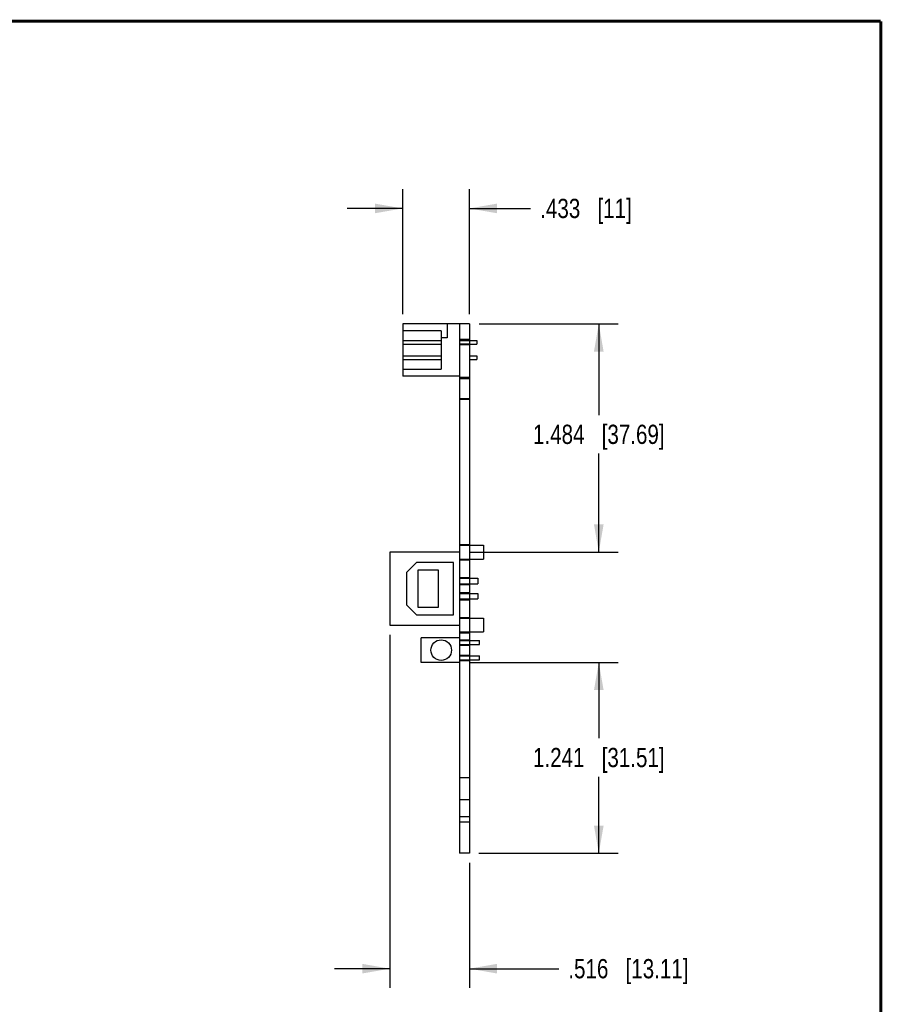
# Model space of a CAD drawing. Header units: inches. Extents: x 0.2 to 16.8, y 0.1 to 10.8.
# Tile 9 of 9: x 11.2 to 16.8, y 4.4 to 10.8. Entities that reach past the tile are written whole.
import ezdxf

# ---------------------------------------------------------------- set-up
doc = ezdxf.new("R2010")
doc.units = ezdxf.units.IN
doc.header["$LTSCALE"] = 0.935
doc.header["$MEASUREMENT"] = 0
doc.layers.get('0').update_dxf_attribs({"linetype": 'CONTINUOUS'})
doc.layers.add('DIMENSIONS', color=7, linetype='CONTINUOUS')
doc.styles.get("Standard").update_dxf_attribs({"font": 'txt', "width": 0.8})
doc.dimstyles.new('DIMSTYLE_1', dxfattribs={"dimtxt": 0.125, "dimasz": 0.18, "dimexe": 0.125, "dimexo": 0.0625, "dimgap": 0.0625, "dimtad": 0, "dimtih": 1, "dimtoh": 1, "dimdec": 3, "dimzin": 4, "dimdsep": 46, "dimtxsty": 'STANDARD', "dimblk": '_FILLED', "dimblk1": '_FILLED', "dimblk2": '_FILLED', "dimcen": 0.09, "dimadec": 0, "dimazin": 0, "dimtp": 0.01, "dimtm": 0.01, "dimtfac": 1, "dimtdec": 3, "dimtofl": 0, "dimtmove": 0, "dimatfit": 3, "dimldrblk": '_FILLED', "dimfxl": 1, "dimtolj": 1, "dimtzin": 4, "dimarcsym": 0})

# ---------------------------------------------------------------- blocks, each defined once
blk = doc.blocks.new('_FILLED')
at = {"color": 0, "linetype": 'BYBLOCK'}
blk.add_solid([(0, 0), (-1, 0.174), (-1, -0.174)], dxfattribs=at)
blk = doc.blocks.new('*D0')
at = {"layer": 'DIMENSIONS', "color": 2, "linetype": 'CONTINUOUS'}
for p, q in [((14.1411, 8.7918), (15.0432, 8.7918)), ((14.9182, 8.7918), (14.9182, 8.1985)), ((14.9182, 7.3078), (14.9182, 7.9485)), ((14.0767, 7.3078), (15.0432, 7.3078))]:
    blk.add_line(p, q, dxfattribs=at)
at = {"layer": 'DIMENSIONS', "color": 2, "linetype": 'CONTINUOUS', "xscale": 0.18, "yscale": 0.18, "zscale": 0.18}
for p, rotation in [((14.9182, 8.7918), 90), ((14.9182, 7.3078), 270)]:
    blk.add_blockref('_FILLED', p, dxfattribs=dict(at, rotation=rotation))
at = {"layer": 'DIMENSIONS', "color": 2, "linetype": 'CONTINUOUS', "insert": (14.9182, 8.136), "char_height": 0.125, "width": 1.325, "attachment_point": 2, "line_spacing_factor": 0.9}
blk.add_mtext('1.484{\\Ftxt.shx;\\W1.000000;\\H0.125000; }[37.69]', dxfattribs=at)
blk = doc.blocks.new('*D1')
at = {"layer": 'DIMENSIONS', "color": 2, "linetype": 'CONTINUOUS'}
for p, q in [((14.0767, 6.5908), (15.0432, 6.5908)), ((14.9182, 6.5908), (14.9182, 6.0979)), ((14.9182, 5.3503), (14.9182, 5.8479)), ((14.1397, 5.3503), (15.0432, 5.3503))]:
    blk.add_line(p, q, dxfattribs=at)
at = {"layer": 'DIMENSIONS', "color": 2, "linetype": 'CONTINUOUS', "xscale": 0.18, "yscale": 0.18, "zscale": 0.18}
for p, rotation in [((14.9182, 6.5908), 90), ((14.9182, 5.3503), 270)]:
    blk.add_blockref('_FILLED', p, dxfattribs=dict(at, rotation=rotation))
at = {"layer": 'DIMENSIONS', "color": 2, "linetype": 'CONTINUOUS', "insert": (14.9182, 6.0354), "char_height": 0.125, "width": 1.325, "attachment_point": 2, "line_spacing_factor": 0.9}
blk.add_mtext('1.241{\\Ftxt.shx;\\W1.000000;\\H0.125000; }[31.51]', dxfattribs=at)
blk = doc.blocks.new('*D2')
at = {"layer": 'DIMENSIONS', "color": 2, "linetype": 'CONTINUOUS'}
for p, q in [((13.6442, 8.8543), (13.6442, 9.6668)), ((14.0772, 8.8538), (14.0772, 9.6668)), ((13.6442, 9.5418), (13.2842, 9.5418)), ((14.0772, 9.5418), (14.4751, 9.5418))]:
    blk.add_line(p, q, dxfattribs=at)
at = {"layer": 'DIMENSIONS', "color": 2, "linetype": 'CONTINUOUS', "xscale": 0.18, "yscale": 0.18, "zscale": 0.18}
blk.add_blockref('_FILLED', (13.6442, 9.5418), dxfattribs=at)
at = {"layer": 'DIMENSIONS', "color": 2, "linetype": 'CONTINUOUS', "xscale": 0.18, "yscale": 0.18, "zscale": 0.18, "rotation": 180}
blk.add_blockref('_FILLED', (14.0772, 9.5418), dxfattribs=at)
at = {"layer": 'DIMENSIONS', "color": 2, "linetype": 'CONTINUOUS', "insert": (14.5376, 9.6043), "char_height": 0.125, "width": 0.925, "attachment_point": 1, "line_spacing_factor": 0.9}
blk.add_mtext('.433{\\Ftxt.shx;\\W1.000000;\\H0.125000; }[11]', dxfattribs=at)
blk = doc.blocks.new('*D3')
at = {"layer": 'DIMENSIONS', "color": 2, "linetype": 'CONTINUOUS'}
for p, q in [((13.5612, 6.7713), (13.5612, 4.4753)), ((14.0772, 5.2878), (14.0772, 4.4753)), ((13.5612, 4.6003), (13.2012, 4.6003)), ((14.0772, 4.6003), (14.6577, 4.6003))]:
    blk.add_line(p, q, dxfattribs=at)
at = {"layer": 'DIMENSIONS', "color": 2, "linetype": 'CONTINUOUS', "xscale": 0.18, "yscale": 0.18, "zscale": 0.18}
blk.add_blockref('_FILLED', (13.5612, 4.6003), dxfattribs=at)
at = {"layer": 'DIMENSIONS', "color": 2, "linetype": 'CONTINUOUS', "xscale": 0.18, "yscale": 0.18, "zscale": 0.18, "rotation": 180}
blk.add_blockref('_FILLED', (14.0772, 4.6003), dxfattribs=at)
at = {"layer": 'DIMENSIONS', "color": 2, "linetype": 'CONTINUOUS', "insert": (14.7202, 4.6628), "char_height": 0.125, "width": 1.225, "attachment_point": 1, "line_spacing_factor": 0.9}
blk.add_mtext('.516{\\Ftxt.shx;\\W1.000000;\\H0.125000; }[13.11]', dxfattribs=at)

msp = doc.modelspace()

# ---------------------------------------------------------------- linework, layer by layer
at = {"color": 7, "linetype": 'CONTINUOUS'}
for p, q in [((13.6442, 8.7918), (13.6442, 8.4518)), ((14.0142, 8.7918), (13.6442, 8.7918)), ((13.9342, 8.7918), (13.9342, 8.7018)), ((14.0142, 8.7918), (14.0142, 5.3503)), ((14.0772, 8.7913), (14.0142, 8.7913)), ((14.0772, 8.7913), (14.0772, 5.3503)), ((13.8942, 8.7468), (13.6442, 8.7468)), ((13.8942, 8.7468), (13.8942, 8.4968)), ((13.6442, 8.6843), (13.8942, 8.6843)), ((13.6442, 8.6593), (13.8942, 8.6593)), ((13.9342, 8.7018), (13.8942, 8.7018)), ((14.0772, 8.6893), (14.0142, 8.6893)), ((14.0142, 8.6843), (14.1262, 8.6843)), ((14.0772, 8.684), (14.0142, 8.684)), ((14.0772, 8.6595), (14.0142, 8.6595)), ((14.0142, 8.6593), (14.1262, 8.6593)), ((14.0772, 8.6543), (14.0142, 8.6543)), ((14.1262, 8.6843), (14.1262, 8.6593)), ((13.6442, 8.5843), (13.8942, 8.5843)), ((14.0772, 8.5843), (14.1262, 8.5843)), ((14.1262, 8.5843), (14.1262, 8.5593)), ((13.6442, 8.5593), (13.8942, 8.5593)), ((14.0772, 8.5593), (14.1262, 8.5593)), ((13.6442, 8.4968), (13.8942, 8.4968)), ((14.0142, 8.4518), (13.6442, 8.4518)), ((14.0772, 8.4428), (14.0142, 8.4428)), ((14.0142, 8.4368), (14.0772, 8.4368)), ((14.0142, 8.3068), (14.0772, 8.3068)), ((14.0772, 8.3008), (14.0142, 8.3008)), ((13.5612, 7.3078), (13.5612, 6.8338)), ((14.0142, 7.3078), (13.5612, 7.3078)), ((14.0142, 7.3578), (14.0772, 7.3578)), ((14.0142, 7.3528), (14.1682, 7.3528)), ((14.1682, 7.3528), (14.1682, 7.2628)), ((13.7332, 7.2408), (13.6682, 7.1758)), ((13.9742, 7.2408), (13.7332, 7.2408)), ((13.9742, 6.9008), (13.9742, 7.2408)), ((14.0142, 7.2628), (14.1682, 7.2628)), ((14.0142, 7.2578), (14.0772, 7.2578)), ((13.6682, 7.1758), (13.6682, 6.9658)), ((13.7422, 7.1908), (13.7422, 6.9508)), ((13.8772, 7.1908), (13.7422, 7.1908)), ((13.8772, 6.9508), (13.8772, 7.1908)), ((14.0142, 7.1428), (14.0772, 7.1428)), ((14.0142, 7.1378), (14.1332, 7.1378)), ((14.1332, 7.1378), (14.1332, 7.1018)), ((14.0142, 7.1018), (14.1332, 7.1018)), ((14.0142, 7.0968), (14.0772, 7.0968)), ((14.0142, 7.0448), (14.0772, 7.0448)), ((14.0142, 7.0398), (14.1332, 7.0398)), ((14.0142, 7.0038), (14.1332, 7.0038)), ((14.0142, 6.9988), (14.0772, 6.9988)), ((14.1332, 7.0398), (14.1332, 7.0038)), ((13.6682, 6.9658), (13.7332, 6.9008)), ((13.7422, 6.9508), (13.8772, 6.9508)), ((13.7332, 6.9008), (13.9742, 6.9008)), ((14.0142, 6.8838), (14.0772, 6.8838)), ((14.0142, 6.8788), (14.1682, 6.8788)), ((14.1682, 6.8788), (14.1682, 6.7888)), ((13.5612, 6.8338), (14.0142, 6.8338)), ((14.0142, 6.7888), (14.1682, 6.7888)), ((14.0142, 6.7508), (13.7642, 6.7508)), ((13.7642, 6.5908), (13.7642, 6.7508)), ((14.0142, 6.7838), (14.0772, 6.7838)), ((14.0142, 6.7383), (14.0772, 6.7383)), ((14.0142, 6.7333), (14.1442, 6.7333)), ((14.1442, 6.7083), (14.1442, 6.7333)), ((14.0142, 6.7083), (14.1442, 6.7083)), ((14.0142, 6.7033), (14.0772, 6.7033)), ((14.0142, 6.6383), (14.0772, 6.6383)), ((14.0142, 6.6333), (14.1442, 6.6333)), ((14.0142, 6.6083), (14.1442, 6.6083)), ((14.0142, 6.6033), (14.0772, 6.6033)), ((14.1442, 6.6083), (14.1442, 6.6333)), ((14.0142, 6.5908), (13.7642, 6.5908)), ((14.0772, 5.8408), (14.0142, 5.8408)), ((14.0772, 5.6988), (14.0142, 5.6988)), ((14.0772, 5.5873), (14.0142, 5.5873)), ((14.0772, 5.5523), (14.0142, 5.5523)), ((14.0772, 5.3503), (14.0142, 5.3503))]:
    msp.add_line(p, q, dxfattribs=at)
at = {"color": 7, "linetype": 'CONTINUOUS', "const_width": 0.02}
for points in [[(16.75, 10.7586), (0.25, 10.7586)], [(16.75, 0.2586), (16.75, 10.7586)]]:
    msp.add_lwpolyline(points, dxfattribs=at)
at = {"color": 7, "linetype": 'CONTINUOUS'}
msp.add_circle((13.8942, 6.6708), 0.067, dxfattribs=at)

# ---------------------------------------------------------------- dimensions: what is measured, and where the dimension line sits
at = {"layer": 'DIMENSIONS', "color": 2, "linetype": 'CONTINUOUS'}
for base, p1, p2, angle, picture, middle in [((13.6442, 9.5418), (14.0772, 8.7913), (13.6442, 8.7918), 180, '*D2', (15.0001, 9.5418)), ((14.9182, 7.3078), (14.0786, 8.7918), (14.0142, 7.3078), 270, '*D0', (14.9182, 8.0735)), ((13.5612, 4.6003), (14.0772, 5.3503), (13.5612, 6.8338), 180, '*D3', (15.3327, 4.6003)), ((14.9181703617, 5.350275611), (14.0141703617, 6.590775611), (14.0771703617, 5.350275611), 270, '*D1', (14.9181703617, 5.972913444))]:
    dim = msp.add_linear_dim(base=base, p1=p1, p2=p2, angle=angle, dimstyle='DIMSTYLE_1', dxfattribs=at)
    dim.commit()
    dim.dimension.update_dxf_attribs({"geometry": picture, "text_midpoint": middle, "dimtype": 160})

doc.saveas('drawing.dxf')
